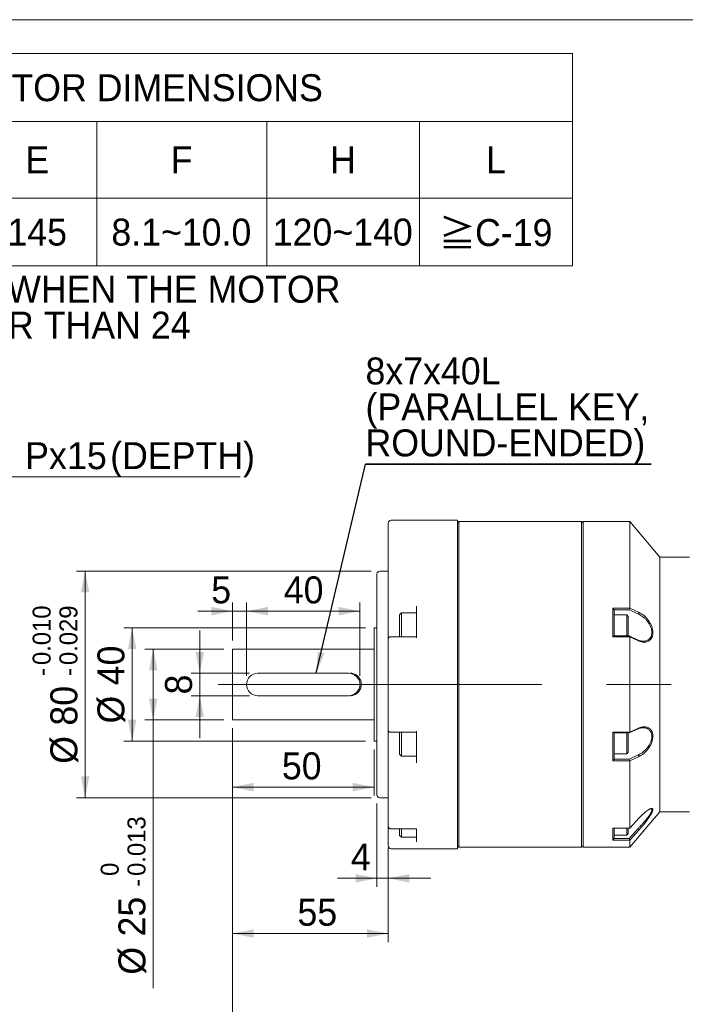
# Model space of a CAD drawing. Header units: millimetres. Extents: x 30 to 861, y 30 to 600.
# Tile 3 of 4: x 240 to 475, y 252 to 600. Entities that reach past the tile are written whole.
import ezdxf

# ---------------------------------------------------------------- set-up
doc = ezdxf.new("R2010")
doc.units = ezdxf.units.MM
doc.header["$LTSCALE"] = 3
doc.linetypes.add('CENTERX2', pattern=[20.32, 12.7, -2.54, 2.54, -2.54])
doc.layers.add('註解框', color=7, linetype='Continuous')
doc.styles.add('SLDTEXTSTYLE0', font='ARIAL.TTF', dxfattribs={"width": 0.948})
doc.styles.add('SLDTEXTSTYLE4', font='ARIAL.TTF', dxfattribs={"width": 0.948, "bigfont": 'bigfont'})
doc.styles.add('SLDTEXTSTYLE5', font='MINGLIU.TTC', dxfattribs={"bigfont": 'bigfont'})
doc.styles.get("Standard").update_dxf_attribs({"font": 'ARIAL.TTF'})
doc.dimstyles.new('SLDDIMSTYLE3', dxfattribs={"dimtxt": 9.245947, "dimasz": 7.5, "dimexe": 0, "dimexo": 0.0625, "dimgap": 2.311487, "dimtad": 0, "dimtih": 1, "dimtoh": 1, "dimdec": 0, "dimlfac": 1, "dimrnd": 1e-09, "dimzin": 12, "dimdsep": 46, "dimtxsty": 'SLDTEXTSTYLE0', "dimsah": 1, "dimcen": 0.09, "dimadec": 0, "dimazin": 0, "dimtfac": 1, "dimtdec": 4, "dimtofl": 0, "dimtmove": 0, "dimatfit": 3, "dimfxl": 0, "dimtolj": 1, "dimtzin": 12, "dimarcsym": 0})
doc.dimstyles.new('SLDDIMSTYLE4', dxfattribs={"dimtxt": 9.245947, "dimasz": 7.5, "dimexe": 0, "dimexo": 0.0625, "dimgap": 2.311487, "dimtad": 1, "dimdec": 4, "dimlfac": 1, "dimrnd": 1e-09, "dimzin": 12, "dimdsep": 46, "dimtxsty": 'SLDTEXTSTYLE0', "dimsah": 1, "dimcen": 0.09, "dimadec": 0, "dimazin": 0, "dimtfac": 1, "dimtdec": 4, "dimtofl": 0, "dimtmove": 0, "dimatfit": 3, "dimfxl": 0, "dimtolj": 1, "dimtzin": 12, "dimarcsym": 0})
doc.dimstyles.new('SLDDIMSTYLE6', dxfattribs={"dimtxt": 9.245947, "dimasz": 7.5, "dimexe": 0, "dimexo": 0.0625, "dimgap": 2.311487, "dimtad": 1, "dimdec": 4, "dimlfac": 1, "dimrnd": 1e-09, "dimzin": 12, "dimdsep": 46, "dimtxsty": 'SLDTEXTSTYLE0', "dimsah": 1, "dimcen": 0.09, "dimadec": 0, "dimazin": 0, "dimtfac": 1, "dimtdec": 4, "dimtofl": 0, "dimtmove": 0, "dimatfit": 3, "dimfxl": 0, "dimtolj": 1, "dimtzin": 12, "dimarcsym": 0})
doc.dimstyles.new('SLDDIMSTYLE7', dxfattribs={"dimtxt": 9.245947, "dimasz": 7.5, "dimexe": 0, "dimexo": 0.0625, "dimgap": 2.311487, "dimtad": 1, "dimdec": 4, "dimlfac": 1, "dimrnd": 1e-09, "dimzin": 12, "dimdsep": 46, "dimtxsty": 'SLDTEXTSTYLE0', "dimsah": 1, "dimcen": 0.09, "dimadec": 0, "dimazin": 0, "dimtol": 1, "dimtm": 0.013, "dimtfac": 1, "dimtdec": 3, "dimtofl": 0, "dimtmove": 0, "dimatfit": 3, "dimfxl": 0, "dimtolj": 1, "dimarcsym": 0})
doc.dimstyles.new('SLDDIMSTYLE8', dxfattribs={"dimtxt": 9.245947, "dimasz": 7.5, "dimexe": 0, "dimexo": 0.0625, "dimgap": 2.311487, "dimtad": 1, "dimdec": 4, "dimlfac": 1, "dimrnd": 1e-09, "dimzin": 12, "dimdsep": 46, "dimtxsty": 'SLDTEXTSTYLE0', "dimsah": 1, "dimcen": 0.09, "dimadec": 0, "dimazin": 0, "dimtol": 1, "dimtp": -0.01, "dimtm": 0.029, "dimtfac": 1, "dimtdec": 3, "dimtofl": 0, "dimtmove": 0, "dimatfit": 3, "dimfxl": 0, "dimtolj": 1, "dimtzin": 0, "dimarcsym": 0})
doc.dimstyles.new('SLDDIMSTYLE9', dxfattribs={"dimtxt": 0, "dimasz": 7.5, "dimexe": 0, "dimexo": 0.0625, "dimgap": 0, "dimtad": 0, "dimtih": 1, "dimtoh": 1, "dimdec": 0, "dimrnd": 1e-09, "dimzin": 0, "dimdsep": 46, "dimtxsty": 'Standard', "dimsah": 1, "dimcen": 0.09, "dimadec": 0, "dimazin": 0, "dimtfac": 7.5, "dimtdec": 0, "dimtofl": 0, "dimtmove": 0, "dimatfit": 3, "dimfxl": 0, "dimtolj": 1, "dimtzin": 0, "dimarcsym": 0})

# ---------------------------------------------------------------- blocks, each defined once
blk = doc.blocks.new('SW_NOTE_1')
at = {"color": 0, "linetype": 'Continuous', "lineweight": 0, "char_height": 9.525, "attachment_point": 1}
for s, insert, style in [('\\M+181A6BUSHING WILL BE SUPPLIED WHEN THE MOTOR', (0, 12.28), 'SLDTEXTSTYLE4'), ('    SHAFT DIAMETER IS SMALLER THAN 24', (0, -0.42), 'SLDTEXTSTYLE0')]:
    blk.add_mtext(s, dxfattribs=dict(at, insert=insert, style=style))
blk = doc.blocks.new('SW_TABLEANNOTATION_0')
at = {"color": 0, "linetype": 'Continuous', "lineweight": 0}
for p, q in [((0, 0), (0, -75)), ((390, 0), (0, 0)), ((390, -75), (390, 0)), ((0, -24), (390, -24)), ((60, -24), (60, -75)), ((102, -24), (102, -75)), ((144, -24), (144, -75)), ((180, -24), (180, -75)), ((222, -24), (222, -75)), ((282, -24), (282, -75)), ((336, -24), (336, -75)), ((0, -51), (390, -51)), ((0, -75), (390, -75))]:
    blk.add_line(p, q, dxfattribs=at)
at = {"color": 0, "linetype": 'Continuous', "lineweight": 0, "attachment_point": 1}
for s, insert, char_height, style in [('COMPATIBLE MOTOR DIMENSIONS', (86.7, -7.27), 9.525, 'SLDTEXTSTYLE0'), ('A', (25.77, -32.77), 9.52, 'SLDTEXTSTYLE0'), ('B', (76.77, -32.77), 9.52, 'SLDTEXTSTYLE0'), ('C', (118.41, -32.77), 9.52, 'SLDTEXTSTYLE0'), ('D', (157.41, -32.77), 9.52, 'SLDTEXTSTYLE0'), ('E', (196.77, -32.77), 9.52, 'SLDTEXTSTYLE0'), ('F', (248.12, -32.77), 9.52, 'SLDTEXTSTYLE0'), ('H', (304.41, -32.77), 9.52, 'SLDTEXTSTYLE0'), ('L', (359.47, -32.77), 9.52, 'SLDTEXTSTYLE0'), ('\\M+1818524', (16.59, -58.27), 9.525, 'SLDTEXTSTYLE4'), ('110', (70.42, -58.27), 9.525, 'SLDTEXTSTYLE0'), ('\\M+1818555', (109.59, -58.27), 9.525, 'SLDTEXTSTYLE4'), ('\\M+181859', (152.12, -58.27), 9.525, 'SLDTEXTSTYLE4'), ('145', (190.42, -58.27), 9.525, 'SLDTEXTSTYLE0'), ('8.1~10.0', (227.13, -58.27), 9.525, 'SLDTEXTSTYLE0'), ('120~140', (284.13, -58.27), 9.525, 'SLDTEXTSTYLE0'), ('\\M+18186', (342.89, -58.65), 9.525, 'SLDTEXTSTYLE5'), ('C-19', (355.59, -58.44), 9.525, 'SLDTEXTSTYLE0')]:
    blk.add_mtext(s, dxfattribs=dict(at, insert=insert, char_height=char_height, style=style))
blk = doc.blocks.new('*D12')
at = {"color": 7, "linetype": 'Continuous', "lineweight": 0}
for p, q in [((150, 404.69), (159.04, 438.52)), ((159.04, 438.52), (318.27, 438.52))]:
    blk.add_line(p, q, dxfattribs=at)
blk.add_solid([(150, 404.69), (153.39, 411.55), (150.49, 412.32)], dxfattribs=at)
at = {"color": 7, "linetype": 'Continuous', "lineweight": 0, "attachment_point": 1, "style": 'SLDTEXTSTYLE0'}
for s, insert, char_height in [('4', (170.82, 450.79), 9.52), ('M10x1.5', (189.71, 450.79), 9.525), ('Px', (242.28, 450.79), 9.525), ('15', (257.09, 450.79), 9.525), ('(DEPTH)', (272.32, 450.79), 9.525), (' - ', (178.43, 450.79), 9.525)]:
    blk.add_mtext(s, dxfattribs=dict(at, insert=insert, char_height=char_height))
blk = doc.blocks.new('*D21')
at = {"color": 7, "linetype": 'Continuous', "lineweight": 0}
for p, q in [((315.52, 349.73), (315.52, 208.23)), ((543.92, 297.73), (543.92, 208.23)), ((315.52, 211.23), (543.92, 211.23))]:
    blk.add_line(p, q, dxfattribs=at)
for points in [[(315.52, 211.23), (323.02, 209.73), (323.02, 212.73)], [(543.92, 211.23), (536.42, 212.73), (536.42, 209.73)]]:
    blk.add_solid(points, dxfattribs=at)
at = {"color": 7, "linetype": 'Continuous', "lineweight": 0, "insert": (411.41, 223.51), "char_height": 9.525, "attachment_point": 1, "style": 'SLDTEXTSTYLE0'}
blk.add_mtext('228.4', dxfattribs=at)
blk = doc.blocks.new('*D22')
at = {"color": 7, "linetype": 'Continuous', "lineweight": 0}
for p, q in [((320.52, 368.23), (320.52, 394.11)), ((360.52, 368.23), (360.52, 394.11)), ((360.52, 391.11), (320.52, 391.11))]:
    blk.add_line(p, q, dxfattribs=at)
for points in [[(320.52, 391.11), (328.02, 389.61), (328.02, 392.61)], [(360.52, 391.11), (353.02, 392.61), (353.02, 389.61)]]:
    blk.add_solid(points, dxfattribs=at)
at = {"color": 7, "linetype": 'Continuous', "lineweight": 0, "insert": (333.64, 403.39), "char_height": 9.525, "attachment_point": 1, "style": 'SLDTEXTSTYLE0'}
blk.add_mtext('40', dxfattribs=at)
blk = doc.blocks.new('*D23')
at = {"color": 7, "linetype": 'Continuous', "lineweight": 0}
for p, q in [((315.52, 380.73), (315.52, 394.11)), ((320.52, 368.23), (320.52, 394.11)), ((315.52, 391.11), (303.25, 391.11)), ((320.52, 391.11), (315.52, 391.11)), ((320.52, 391.11), (335.52, 391.11))]:
    blk.add_line(p, q, dxfattribs=at)
for points in [[(315.52, 391.11), (308.02, 392.61), (308.02, 389.61)], [(320.52, 391.11), (328.02, 389.61), (328.02, 392.61)]]:
    blk.add_solid(points, dxfattribs=at)
at = {"color": 7, "linetype": 'Continuous', "lineweight": 0, "insert": (308.02, 403.39), "char_height": 9.52, "attachment_point": 1, "style": 'SLDTEXTSTYLE0'}
blk.add_mtext('5', dxfattribs=at)
blk = doc.blocks.new('*D24')
at = {"color": 7, "linetype": 'Continuous', "lineweight": 0}
for p, q in [((303.97, 369.23), (303.97, 384.23)), ((321.52, 369.23), (300.97, 369.23)), ((303.97, 361.23), (303.97, 369.23)), ((321.52, 361.23), (300.97, 361.23)), ((303.97, 361.23), (303.97, 346.23))]:
    blk.add_line(p, q, dxfattribs=at)
for points in [[(303.97, 369.23), (305.47, 376.73), (302.47, 376.73)], [(303.97, 361.23), (302.47, 353.73), (305.47, 353.73)]]:
    blk.add_solid(points, dxfattribs=at)
at = {"color": 7, "linetype": 'Continuous', "lineweight": 0, "insert": (291.69, 361.7), "char_height": 9.52, "attachment_point": 1, "rotation": 90, "style": 'SLDTEXTSTYLE0'}
blk.add_mtext('8', dxfattribs=at)
blk = doc.blocks.new('*D25')
at = {"color": 7, "linetype": 'Continuous', "lineweight": 0}
for p, q in [((362.52, 385.23), (277.09, 385.23)), ((280.09, 345.23), (280.09, 385.23)), ((362.52, 345.23), (277.09, 345.23))]:
    blk.add_line(p, q, dxfattribs=at)
for points in [[(280.09, 385.23), (278.59, 377.73), (281.59, 377.73)], [(280.09, 345.23), (281.59, 352.73), (278.59, 352.73)]]:
    blk.add_solid(points, dxfattribs=at)
at = {"color": 7, "linetype": 'Continuous', "lineweight": 0, "char_height": 9.525, "attachment_point": 1, "rotation": 90, "style": 'SLDTEXTSTYLE0'}
for s, insert in [('40', (267.81, 364.92)), ('%%c', (267.81, 351.43))]:
    blk.add_mtext(s, dxfattribs=dict(at, insert=insert))
blk = doc.blocks.new('*D26')
at = {"color": 7, "linetype": 'Continuous', "lineweight": 0}
for p, q in [((312.52, 377.73), (284.52, 377.73)), ((287.52, 352.73), (287.52, 377.73)), ((312.52, 352.73), (284.52, 352.73)), ((287.52, 352.73), (287.52, 257.96))]:
    blk.add_line(p, q, dxfattribs=at)
for points in [[(287.52, 377.73), (286.02, 370.23), (289.02, 370.23)], [(287.52, 352.73), (289.02, 360.23), (286.02, 360.23)]]:
    blk.add_solid(points, dxfattribs=at)
at = {"color": 7, "linetype": 'Continuous', "lineweight": 0, "attachment_point": 1, "rotation": 90, "style": 'SLDTEXTSTYLE0'}
for s, insert, char_height in [('0.013', (278.44, 297.6), 6.35), ('0', (268.97, 297.6), 6.35), ('-', (278.44, 293.73), 6.35), ('25', (275.24, 276.21), 9.525), ('%%c', (275.24, 262.72), 9.525)]:
    blk.add_mtext(s, dxfattribs=dict(at, insert=insert, char_height=char_height))
blk = doc.blocks.new('*D27')
at = {"color": 7, "linetype": 'Continuous', "lineweight": 0}
for p, q in [((364.52, 405.23), (260.47, 405.23)), ((263.47, 325.23), (263.47, 405.23)), ((364.52, 325.23), (260.47, 325.23))]:
    blk.add_line(p, q, dxfattribs=at)
for points in [[(263.47, 405.23), (261.97, 397.73), (264.97, 397.73)], [(263.47, 325.23), (264.97, 332.73), (261.97, 332.73)]]:
    blk.add_solid(points, dxfattribs=at)
at = {"color": 7, "linetype": 'Continuous', "lineweight": 0, "attachment_point": 1, "rotation": 90, "style": 'SLDTEXTSTYLE0'}
for s, insert, char_height in [('0.010', (244.93, 372.08), 6.35), ('0.029', (254.39, 372.08), 6.35), ('-', (244.93, 368.21), 6.35), ('-', (254.39, 368.21), 6.35), ('80', (251.19, 350.69), 9.525), ('%%c', (251.19, 337.21), 9.525)]:
    blk.add_mtext(s, dxfattribs=dict(at, insert=insert, char_height=char_height))
blk = doc.blocks.new('*D28')
at = {"color": 7, "linetype": 'Continuous', "lineweight": 0}
for p, q in [((315.52, 349.73), (315.52, 325.97)), ((365.52, 342.23), (365.52, 325.97)), ((365.52, 328.97), (315.52, 328.97))]:
    blk.add_line(p, q, dxfattribs=at)
for points in [[(315.52, 328.97), (323.02, 327.47), (323.02, 330.47)], [(365.52, 328.97), (358.02, 330.47), (358.02, 327.47)]]:
    blk.add_solid(points, dxfattribs=at)
at = {"color": 7, "linetype": 'Continuous', "lineweight": 0, "insert": (332.96, 341.24), "char_height": 9.525, "attachment_point": 1, "style": 'SLDTEXTSTYLE0'}
blk.add_mtext('50', dxfattribs=at)
blk = doc.blocks.new('*D29')
at = {"color": 7, "linetype": 'Continuous', "lineweight": 0}
for p, q in [((366.52, 323.23), (366.52, 293.77)), ((370.52, 305.23), (370.52, 293.77)), ((366.52, 296.77), (352.57, 296.77)), ((370.52, 296.77), (366.52, 296.77)), ((370.52, 296.77), (385.52, 296.77))]:
    blk.add_line(p, q, dxfattribs=at)
for points in [[(366.52, 296.77), (359.02, 298.27), (359.02, 295.27)], [(370.52, 296.77), (378.02, 295.27), (378.02, 298.27)]]:
    blk.add_solid(points, dxfattribs=at)
at = {"color": 7, "linetype": 'Continuous', "lineweight": 0, "insert": (357.33, 309.05), "char_height": 9.52, "attachment_point": 1, "style": 'SLDTEXTSTYLE0'}
blk.add_mtext('4', dxfattribs=at)
blk = doc.blocks.new('*D30')
at = {"color": 7, "linetype": 'Continuous', "lineweight": 0}
for p, q in [((315.52, 349.73), (315.52, 274.26)), ((370.52, 307.56), (370.52, 274.26)), ((370.52, 277.26), (315.52, 277.26))]:
    blk.add_line(p, q, dxfattribs=at)
for points in [[(315.52, 277.26), (323.02, 275.76), (323.02, 278.76)], [(370.52, 277.26), (363.02, 278.76), (363.02, 275.76)]]:
    blk.add_solid(points, dxfattribs=at)
at = {"color": 7, "linetype": 'Continuous', "lineweight": 0, "insert": (338.46, 289.54), "char_height": 9.525, "attachment_point": 1, "style": 'SLDTEXTSTYLE0'}
blk.add_mtext('55', dxfattribs=at)
blk = doc.blocks.new('SW_NOTE_3')
at = {"layer": '註解框', "color": 0}
for p, q in [((0, 0), (100.9, 0)), ((100.9, 0), (0, 0)), ((0, 0), (100.9, 0)), ((100.9, 0), (0, 0)), ((0, 0), (100.9, 0)), ((100.9, 0), (0, 0))]:
    blk.add_line(p, q, dxfattribs=at)
at = {"layer": '註解框', "color": 0, "char_height": 9.525, "attachment_point": 1, "style": 'SLDTEXTSTYLE0'}
for s, insert in [('8x7x40L', (0.01, 37.69)), ('(PARALLEL KEY,', (0.01, 24.99)), ('ROUND-ENDED)', (0.01, 12.29))]:
    blk.add_mtext(s, dxfattribs=dict(at, insert=insert))

msp = doc.modelspace()

# ---------------------------------------------------------------- linework, layer by layer
at = {"color": 7, "linetype": 'Continuous', "lineweight": 0}
msp.add_line((30, 600), (861, 600), dxfattribs=at)
at = {"color": 7, "linetype": 'Continuous', "lineweight": 15}
for p, q in [((370.520864, 392.463534), (370.520864, 422.228486)), ((395.020861, 423.228485), (371.520851, 423.228485)), ((395.020861, 307.228488), (395.020861, 423.228485)), ((395.520855, 422.728487), (395.020861, 422.228486)), ((438.820857, 422.728487), (395.520855, 422.728487)), ((395.520855, 307.728485), (395.520855, 422.728487)), ((439.320858, 422.228486), (438.820857, 422.728487)), ((438.820857, 307.728485), (438.820857, 422.728487)), ((455.820855, 422.728487), (439.320858, 422.728487)), ((439.320858, 307.728485), (439.320858, 422.728487)), ((466.420855, 410.228488), (455.820855, 422.728487)), ((455.820855, 392.190036), (455.820855, 422.728487)), ((476.920858, 410.228488), (466.420855, 410.228488)), ((466.420855, 320.228484), (466.420855, 410.228488)), ((366.520855, 326.228485), (366.520855, 404.228487)), ((370.520864, 405.228485), (367.520857, 405.228485)), ((370.520864, 391.053985), (370.520864, 392.463534)), ((370.520864, 381.37072), (370.520864, 391.053985)), ((375.18752, 390.510709), (374.520857, 389.844042)), ((374.520857, 382.031322), (374.520857, 389.844042)), ((380.520854, 390.510709), (375.18752, 390.510709)), ((375.18752, 382.069382), (375.18752, 390.510709)), ((380.520854, 381.711476), (380.520854, 392.894437)), ((449.820857, 392.176106), (455.820855, 392.176106)), ((449.820857, 382.090739), (449.820857, 392.176106)), ((450.318951, 391.577489), (449.820857, 392.176106)), ((450.318951, 391.577489), (450.320858, 391.576755)), ((455.5883, 391.577489), (450.318951, 391.577489)), ((450.320858, 391.576755), (450.320858, 388.409858)), ((454.754192, 389.760707), (450.320858, 389.760707)), ((455.320861, 389.194042), (454.754192, 389.760707)), ((454.754192, 389.760707), (454.754192, 382.338694)), ((455.5883, 391.577489), (455.820855, 392.180744)), ((458.77992, 390.130105), (455.5883, 391.577489)), ((455.820855, 392.190036), (459.140804, 390.686373)), ((459.140804, 390.686373), (458.77992, 390.130105)), ((450.320858, 388.409858), (450.320858, 385.658135)), ((455.320861, 389.194042), (455.320861, 382.338694)), ((366.520855, 385.228486), (365.520853, 385.228486)), ((365.520853, 345.228487), (365.520853, 385.228486)), ((450.320858, 385.658135), (450.320858, 382.33796)), ((370.520864, 349.079992), (370.520864, 381.376981)), ((380.520854, 382.069382), (371.520851, 382.069382)), ((450.318951, 382.338694), (449.820857, 382.090739)), ((455.820855, 382.090739), (449.820857, 382.090739)), ((450.318951, 382.338694), (455.5883, 382.338694)), ((455.820855, 382.088819), (455.5883, 382.338694)), ((455.5883, 382.338694), (458.77992, 380.891311)), ((455.820855, 348.381312), (455.820855, 382.081282)), ((459.140804, 380.568041), (455.820855, 382.075661)), ((459.140804, 380.568041), (458.77992, 380.891311)), ((365.520853, 377.728486), (315.520856, 377.728486)), ((315.520856, 352.728486), (315.520856, 377.728486)), ((356.520865, 369.228486), (324.52086, 369.228486)), ((324.52086, 361.228486), (356.520865, 361.228486)), ((315.520856, 352.728486), (365.520853, 352.728486)), ((370.520864, 339.402988), (370.520864, 349.079992)), ((371.520851, 348.387591), (380.520854, 348.387591)), ((374.520857, 340.61293), (374.520857, 348.42565)), ((375.18752, 339.946263), (375.18752, 348.387591)), ((380.520854, 337.562536), (380.520854, 348.745496)), ((449.820857, 348.366233), (455.820855, 348.366233)), ((449.820857, 338.280867), (449.820857, 348.366233)), ((450.318951, 348.118278), (449.820857, 348.366233)), ((455.5883, 348.118278), (450.318951, 348.118278)), ((450.320858, 348.119012), (450.320858, 344.798838)), ((454.754192, 348.118278), (454.754192, 340.696265)), ((455.320861, 348.118278), (455.320861, 341.26293)), ((458.77992, 349.565661), (455.5883, 348.118278)), ((455.5883, 348.118278), (455.820855, 348.368154)), ((455.820855, 348.381312), (459.140804, 349.888931)), ((459.140804, 349.888931), (458.77992, 349.565661)), ((365.520853, 345.228487), (366.520855, 345.228487)), ((450.320858, 344.798838), (450.320858, 342.047115)), ((450.320858, 341.941061), (450.320858, 338.880218)), ((454.754192, 340.696265), (455.320861, 341.26293)), ((370.520864, 337.993438), (370.520864, 339.402988)), ((370.520864, 315.156017), (370.520864, 337.993438)), ((374.520857, 340.61293), (375.18752, 339.946263)), ((375.18752, 339.946263), (380.520854, 339.946263)), ((450.318951, 338.879484), (449.820857, 338.280867)), ((455.820855, 338.280867), (449.820857, 338.280867)), ((450.320858, 338.880218), (450.318951, 338.879484)), ((450.318951, 338.879484), (455.5883, 338.879484)), ((450.320858, 340.696265), (454.754192, 340.696265)), ((455.5883, 338.879484), (458.77992, 340.326867)), ((455.820855, 338.276229), (455.5883, 338.879484)), ((459.140804, 339.770599), (455.820855, 338.266936)), ((455.820855, 314.441432), (455.820855, 338.272129)), ((459.140804, 339.770599), (458.77992, 340.326867)), ((367.520857, 325.228487), (370.520864, 325.228487)), ((455.820855, 307.728485), (466.420855, 320.228484)), ((466.420855, 320.228484), (476.920858, 320.228484)), ((455.820855, 314.441432), (459.140804, 318.077193)), ((370.520864, 313.966771), (370.520864, 315.156017)), ((370.520864, 310.563815), (370.520864, 313.966771)), ((371.520851, 314.191521), (380.520854, 314.191521)), ((374.520857, 311.929536), (374.520857, 314.158113)), ((375.18752, 311.262869), (375.18752, 314.191521)), ((380.520854, 309.619934), (380.520854, 314.252068)), ((449.820857, 314.434041), (455.820855, 314.434041)), ((449.820857, 310.256545), (449.820857, 314.434041)), ((450.320858, 314.434041), (450.320858, 313.155231)), ((450.320858, 313.155231), (450.320858, 312.01543)), ((454.754192, 314.434041), (454.754192, 312.012871)), ((455.320861, 314.434041), (455.320861, 312.579536)), ((455.5883, 310.855159), (458.77992, 314.349455)), ((459.140804, 313.88604), (455.820855, 310.251922)), ((459.140804, 313.88604), (458.77992, 314.349455)), ((370.520864, 308.228486), (370.520864, 310.563815)), ((374.520857, 311.929536), (375.18752, 311.262869)), ((375.18752, 311.262869), (380.520854, 311.262869)), ((450.318951, 310.855159), (449.820857, 310.256545)), ((455.820855, 310.256545), (449.820857, 310.256545)), ((450.320858, 310.856932), (450.318951, 310.855159)), ((450.318951, 310.855159), (455.5883, 310.855159)), ((450.320858, 312.012871), (454.754192, 312.012871)), ((450.320858, 312.012871), (450.320858, 310.856932)), ((454.754192, 312.012871), (455.320861, 312.579536)), ((455.820855, 310.251907), (455.5883, 310.855159)), ((455.820855, 307.728485), (455.820855, 310.253643)), ((371.520851, 307.228488), (395.020861, 307.228488)), ((395.020861, 308.228486), (395.520855, 307.728485)), ((395.520855, 307.728485), (438.820857, 307.728485)), ((438.820857, 307.728485), (439.320858, 308.228486)), ((439.320858, 307.728485), (455.820855, 307.728485))]:
    msp.add_line(p, q, dxfattribs=at)
for centre, radius, start, end in [((371.520858, 422.228486), 1, 90, 180), ((367.520858, 404.228486), 1, 90, 180), ((324.520858, 365.228486), 4, 90, 270), ((356.520858, 365.228486), 4, 270, 90), ((367.520858, 326.228486), 1, 180, 270), ((371.520858, 308.228486), 1, 180, 270)]:
    msp.add_arc(centre, radius, start, end, dxfattribs=at)
for points, knots in [([(458.77992, 380.891311), (459.023449, 380.800746), (459.438888, 380.646251), (459.945802, 380.552672), (460.231992, 380.523782), (460.352957, 380.516719), (460.384522, 380.515196), (460.394227, 380.514758), (460.397685, 380.514605), (460.399053, 380.514545), (460.399616, 380.51452), (460.399872, 380.51451), (460.399982, 380.514505), (460.59664, 380.506502), (460.958802, 380.51651), (461.465843, 380.609216), (462.038602, 380.804481), (462.632526, 381.166566), (463.180831, 381.790507), (463.484522, 382.46202), (463.611991, 383.085098), (463.654023, 383.733383), (463.551199, 384.59163), (463.212575, 385.650418), (462.764657, 386.532711), (462.309544, 387.227428), (461.835229, 387.839779), (461.333038, 388.376466), (460.894534, 388.779199), (460.65191, 388.982797), (460.524731, 389.084465), (460.459667, 389.135178), (460.426758, 389.160484), (460.410225, 389.173134), (460.401919, 389.179446), (460.397767, 389.18261), (460.395687, 389.184183), (460.394653, 389.184977), (460.394135, 389.18537), (460.393868, 389.185566), (460.393746, 389.185668), (460.39367, 389.185711), (460.393647, 389.185742), (460.393627, 389.185752), (460.393619, 389.185759), (460.373601, 389.200606), (460.233081, 389.306112), (459.671547, 389.699468), (459.15774, 389.947626), (458.77992, 390.130105)], [0, 0, 0, 0, 0.0572404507, 0.0976470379, 0.1192711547, 0.1246510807, 0.1262180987, 0.1267525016, 0.1269577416, 0.1270419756, 0.1270780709, 0.127093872, 0.1271006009, 0.1271059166, 0.1734180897, 0.2153338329, 0.2528870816, 0.3215435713, 0.3822273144, 0.4398115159, 0.4705752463, 0.5006180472, 0.553931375, 0.6117582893, 0.6758954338, 0.7108151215, 0.7477752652, 0.8057451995, 0.8383844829, 0.8556223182, 0.8644709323, 0.8689527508, 0.8712078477, 0.8723390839, 0.8729057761, 0.8731892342, 0.8733310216, 0.873401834, 0.8734372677, 0.8734550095, 0.8734639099, 0.873468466, 0.8734705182, 0.8734716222, 0.8734722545, 0.8734727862, 0.8775695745, 0.9099724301, 1, 1, 1, 1]), ([(459.140804, 390.686373), (459.682616, 390.382696), (460.764501, 389.776317), (462.06542, 388.410027), (462.961945, 387.086395), (463.515701, 385.946019), (463.90291, 384.743753), (464.037589, 383.531253), (463.909705, 382.421548), (463.523329, 381.530174), (462.966809, 380.85141), (462.072627, 380.276173), (460.769354, 380.017388), (459.684813, 380.384098), (459.140804, 380.568041)], [0, 0, 0, 0, 0.1245638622, 0.2487275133, 0.3127612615, 0.3743825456, 0.4384773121, 0.4994142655, 0.5611526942, 0.6253469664, 0.686477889, 0.7506956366, 0.8749480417, 1, 1, 1, 1]), ([(371.520866, 382.065187), (371.483122, 382.066033), (371.33009, 382.069461), (371.064601, 382.018794), (370.791269, 381.90066), (370.605114, 381.702587), (370.521764, 381.517886), (370.528978, 381.411197), (370.531205, 381.378268)], [0, 0, 0, 0, 0.07868781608, 0.31904023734, 0.57447230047, 0.76747211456, 0.92823196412, 1, 1, 1, 1]), ([(357.020859, 361.228486), (357.457634, 361.27038), (358.330626, 361.354115), (359.501025, 362.004063), (360.421909, 362.979139), (360.975157, 364.233007), (361.077865, 365.587198), (360.744791, 366.870233), (360.024825, 367.979296), (358.964831, 368.809631), (357.889987, 369.187808), (357.226418, 369.218865), (357.020859, 369.228486)], [0, 0, 0, 0, 0.10357255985, 0.20701239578, 0.31384399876, 0.42317001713, 0.52894050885, 0.63091357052, 0.7342078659, 0.84200218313, 0.95105554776, 1, 1, 1, 1]), ([(370.526466, 349.080135), (370.531674, 349.010045), (370.541793, 348.873855), (370.649151, 348.701328), (370.796607, 348.565947), (371.008354, 348.45911), (371.25643, 348.39432), (371.446944, 348.394485), (371.520836, 348.394549)], [0, 0, 0, 0, 0.151651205, 0.2946691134, 0.4384733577, 0.6056318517, 0.8470419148, 1, 1, 1, 1]), ([(458.77992, 340.326867), (459.023451, 340.439386), (459.438894, 340.631334), (459.945791, 340.951889), (460.232006, 341.151622), (460.35295, 341.240442), (460.384525, 341.263997), (460.394225, 341.271307), (460.397688, 341.273922), (460.399049, 341.274958), (460.399619, 341.275395), (460.399871, 341.275575), (460.399983, 341.275666), (460.593087, 341.424677), (460.960292, 341.725967), (461.465513, 342.218316), (462.038771, 342.857641), (462.632443, 343.676809), (463.180957, 344.715714), (463.544918, 345.791815), (463.678124, 346.858809), (463.542977, 347.847178), (463.23981, 348.5298), (462.897959, 348.986924), (462.528087, 349.345515), (462.07192, 349.628961), (461.527515, 349.833607), (461.020654, 349.932642), (460.476727, 349.956062), (459.735644, 349.898629), (459.157532, 349.697219), (458.77992, 349.565661)], [0, 0, 0, 0, 0.057248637, 0.0976611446, 0.1192882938, 0.124669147, 0.1262362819, 0.1267707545, 0.1269761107, 0.1270604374, 0.1270963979, 0.1271122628, 0.1271189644, 0.1271243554, 0.1734431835, 0.2153648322, 0.2529236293, 0.3215899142, 0.3822826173, 0.4398751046, 0.5004936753, 0.5567352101, 0.6178457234, 0.6509592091, 0.6834045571, 0.7375350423, 0.7793566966, 0.8258362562, 0.864049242, 0.9111994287, 1, 1, 1, 1]), ([(459.140804, 349.888931), (459.682616, 350.071604), (460.764501, 350.436363), (462.06542, 350.183412), (462.961946, 349.610247), (463.5157, 348.924739), (463.902911, 348.038434), (464.037589, 346.934467), (463.909705, 345.722157), (463.523329, 344.51576), (462.966809, 343.379297), (462.072626, 342.055645), (460.769355, 340.681911), (459.684813, 340.075019), (459.140804, 339.770599)], [0, 0, 0, 0, 0.1245638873, 0.2487275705, 0.3127612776, 0.3743826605, 0.4384773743, 0.4994143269, 0.5611527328, 0.6253470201, 0.6864779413, 0.7506956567, 0.8749481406, 1, 1, 1, 1]), ([(458.77992, 314.349455), (459.023449, 314.599148), (459.438888, 315.025101), (459.945802, 315.571995), (460.231992, 315.883376), (460.352957, 316.016028), (460.384522, 316.050874), (460.394227, 316.061645), (460.397685, 316.065499), (460.399053, 316.067021), (460.399616, 316.067665), (460.399872, 316.067931), (460.399982, 316.068067), (460.59664, 316.282861), (460.958803, 316.704534), (461.465842, 317.306098), (462.038609, 318.01551), (462.632479, 318.811781), (463.180978, 319.656721), (463.544809, 320.374004), (463.6808, 320.923924), (463.535304, 321.230899), (463.219077, 321.299123), (462.915341, 321.20198), (462.793205, 321.162918)], [0, 0, 0, 0, 0.08672098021, 0.14793815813, 0.18069933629, 0.18885008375, 0.19122416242, 0.19203379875, 0.19234474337, 0.19247236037, 0.19252704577, 0.19255098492, 0.1925611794, 0.19256923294, 0.2627335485, 0.32623714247, 0.38313142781, 0.48714804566, 0.57908571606, 0.6663274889, 0.75815303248, 0.84778931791, 0.93879408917, 1, 1, 1, 1]), ([(459.140804, 318.077193), (459.682616, 318.639209), (460.764501, 319.761436), (462.06542, 320.770001), (462.961945, 321.28305), (463.515701, 321.453974), (463.90291, 321.402815), (464.037589, 321.054069), (463.909705, 320.449308), (463.523329, 319.634579), (462.966809, 318.706141), (462.072627, 317.409452), (460.769354, 315.725488), (459.684813, 314.500499), (459.140804, 313.88604)], [0, 0, 0, 0, 0.1245638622, 0.2487275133, 0.3127612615, 0.3743825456, 0.4384773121, 0.4994142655, 0.5611526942, 0.6253469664, 0.686477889, 0.7506956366, 0.8749480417, 1, 1, 1, 1]), ([(370.520864, 315.156017), (370.53201, 315.053975), (370.554313, 314.849789), (370.728319, 314.577891), (370.984016, 314.373558), (371.264783, 314.266952), (371.448918, 314.256249), (371.520851, 314.252068)], [0, 0, 0, 0, 0.21576361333, 0.4317386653, 0.64744760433, 0.86227599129, 1, 1, 1, 1]), ([(370.537449, 315.125571), (370.534797, 315.080365), (370.525168, 314.916237), (370.649977, 314.646362), (370.891824, 314.379552), (371.202423, 314.213948), (371.42343, 314.206801), (371.521298, 314.203636)], [0, 0, 0, 0, 0.0906327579, 0.3290570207, 0.5667938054, 0.8081658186, 1, 1, 1, 1])]:
    msp.add_open_spline(points, degree=3, knots=knots, dxfattribs=at)
at = {"layer": '註解框', "linetype": 'CENTERX2', "lineweight": 0, "ltscale": 3}
msp.add_line((310.482919, 365.228486), (547.407273, 365.228486), dxfattribs=at)

# ---------------------------------------------------------------- block references
at = {"color": 7, "linetype": 'Continuous', "lineweight": 0}
for name, p in [('SW_TABLEANNOTATION_0', (45.600941, 588.018271)), ('SW_NOTE_1', (43.5, 497.3))]:
    msp.add_blockref(name, p, dxfattribs=at)
at = {"layer": '註解框'}
msp.add_blockref('SW_NOTE_3', (362.488331, 443.009632), dxfattribs=at)

# ---------------------------------------------------------------- dimensions: what is measured, and where the dimension line sits
at = {"color": 7, "linetype": 'Continuous', "lineweight": 0}
dim = msp.add_diameter_dim_2p(p1=(148.966778, 400.825345), p2=(149.999767, 404.68966), text='<> - M10x1.5Px15(DEPTH)\\P', dimstyle='SLDDIMSTYLE3', override={"dimpost": '<>'}, dxfattribs=at)
dim.commit()
dim.dimension.update_dxf_attribs({"geometry": '*D12', "text_midpoint": (239.783566, 445.615267), "dimtype": 163})
for base, p1, p2, dimstyle, picture, middle in [((263.473332, 405.228486), (367.520858, 325.228486), (367.520858, 405.228486), 'SLDDIMSTYLE8', '*D27', (263.473332, 365.228486)), ((280.090526, 385.228486), (365.520858, 345.228486), (365.520858, 385.228486), 'SLDDIMSTYLE4', '*D25', (280.090526, 365.228486)), ((287.520858, 377.728486), (315.520858, 352.728486), (315.520858, 377.728486), 'SLDDIMSTYLE7', '*D26', (287.520858, 290.744126))]:
    dim = msp.add_linear_dim(base=base, p1=p1, p2=p2, angle=90, text='%%c<>', dimstyle=dimstyle, dxfattribs=at)
    dim.commit()
    dim.dimension.update_dxf_attribs({"geometry": picture, "text_midpoint": middle, "dimtype": 160})
for base, p1, p2, dimstyle, picture, middle in [((315.520858, 391.113587), (320.520858, 365.228486), (315.520858, 377.728486), 'SLDDIMSTYLE6', '*D23', (311.542655, 391.113587)), ((320.520858, 391.113587), (360.520858, 365.228486), (320.520858, 365.228486), 'SLDDIMSTYLE4', '*D22', (340.687936, 391.113587)), ((315.520858, 328.96582), (365.520858, 345.228486), (315.520858, 352.728486), 'SLDDIMSTYLE4', '*D28', (340.010868, 328.96582)), ((315.520858, 277.260997), (370.520858, 310.563816), (315.520858, 352.728486), 'SLDDIMSTYLE4', '*D30', (345.511142, 277.260997)), ((366.520858, 296.767411), (370.520858, 308.228486), (366.520858, 326.228486), 'SLDDIMSTYLE6', '*D29', (360.858099, 296.767411))]:
    dim = msp.add_linear_dim(base=base, p1=p1, p2=p2, dimstyle=dimstyle, dxfattribs=at)
    dim.commit()
    dim.dimension.update_dxf_attribs({"geometry": picture, "text_midpoint": middle, "dimtype": 160})
for base, p1, p2, angle, dimstyle, picture, middle in [((303.967974, 369.228486), (324.520858, 361.228486), (324.520858, 369.228486), 90, 'SLDDIMSTYLE6', '*D24', (303.967974, 365.228486)), ((543.920858, 211.228486), (315.520858, 352.728486), (543.920858, 300.728486), 0, 'SLDDIMSTYLE4', '*D21', (427.278331, 211.228486))]:
    dim = msp.add_linear_dim(base=base, p1=p1, p2=p2, angle=angle, dimstyle=dimstyle, dxfattribs=at)
    dim.commit()
    dim.dimension.update_dxf_attribs({"geometry": picture, "text_midpoint": middle, "dimtype": 160})

# ---------------------------------------------------------------- leaders
at = {"layer": '註解框'}
msp.add_leader([(345.105088, 369.228486), (362.488331, 443.009632)], dimstyle='SLDDIMSTYLE9', dxfattribs=at)

doc.saveas('drawing.dxf')
